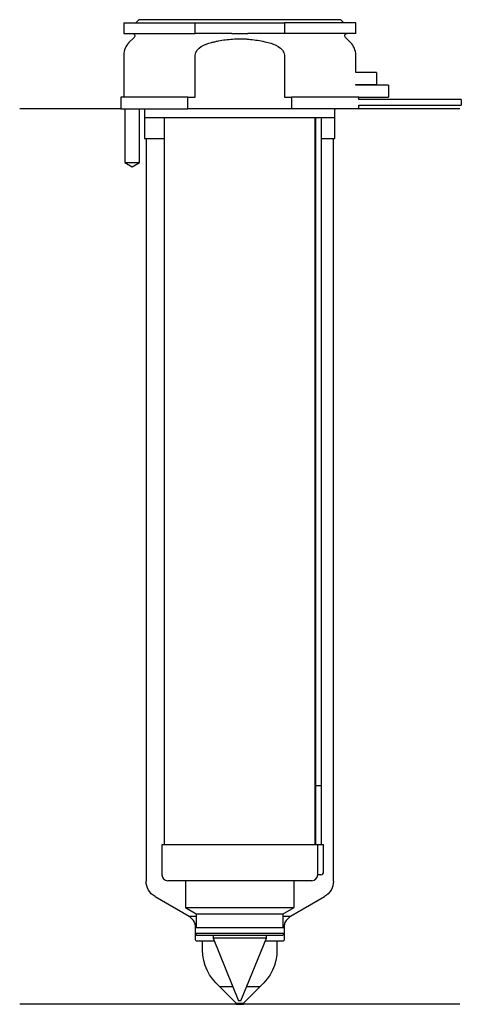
# Model space of a CAD drawing. Header units: inches. Extents: x 21 to 95, y 119 to 284.
import ezdxf

# ---------------------------------------------------------------- set-up
doc = ezdxf.new("R2010")
doc.units = ezdxf.units.IN
for name, color, linetype in [('201', 7, 'Continuous'), ('30', 7, 'Continuous'), ('32', 7, 'Continuous')]:
    doc.layers.add(name, color=color, linetype=linetype)

msp = doc.modelspace()

# ---------------------------------------------------------------- linework, layer by layer
at = {"layer": '201', "color": 113}
for p, q in [((37.53, 269.31), (20.53, 269.31)), ((38.18, 269.31), (38.18, 260.31)), ((40.68, 260.31), (40.68, 269.31)), ((41.43, 269.31), (41.53, 269.21)), ((41.53, 269.21), (41.53, 264.31)), ((73.53, 269.21), (73.63, 269.31)), ((73.53, 264.31), (73.53, 269.21)), ((94.53, 269.31), (77.53, 269.31)), ((41.53, 264.31), (41.78, 264.31)), ((41.78, 264.31), (41.78, 139.43)), ((41.78, 264.31), (44.83, 264.31)), ((70.23, 264.31), (70.28, 264.31)), ((71.28, 264.31), (73.28, 264.31)), ((73.28, 264.31), (73.53, 264.31)), ((73.28, 139.43), (73.28, 264.31)), ((38.18, 260.31), (39.43, 259.59)), ((39.43, 259.59), (40.68, 260.31)), ((43.28, 136.83), (49.02, 133.52)), ((66.03, 133.52), (71.78, 136.83)), ((49.02, 133.52), (50.22, 133.52)), ((49.73, 132.81), (49.02, 133.52)), ((64.83, 133.52), (66.03, 133.52)), ((66.03, 133.52), (65.32, 132.81)), ((50.02, 132.1), (50.02, 129.62)), ((65.03, 129.62), (65.03, 132.1)), ((50.22, 129.42), (51.28, 129.42)), ((51.28, 129.42), (53.21, 129.42)), ((51.28, 127.84), (51.28, 129.42)), ((61.84, 129.42), (63.78, 129.42)), ((63.78, 129.42), (63.78, 127.84)), ((63.78, 129.42), (64.83, 129.42)), ((54.13, 121.72), (56.35, 121.72)), ((56.93, 118.92), (54.13, 121.72)), ((60.93, 121.72), (58.13, 118.92)), ((58.71, 121.72), (60.93, 121.72)), ((56.93, 118.72), (20.53, 118.72)), ((56.93, 118.92), (58.13, 118.92)), ((56.93, 118.92), (56.93, 118.72)), ((56.93, 118.72), (58.13, 118.72)), ((58.13, 118.72), (58.13, 118.92)), ((94.53, 118.72), (58.13, 118.72))]:
    msp.add_line(p, q, dxfattribs=at)
at = {"layer": '201', "color": 113, "extrusion": (0, 0, -1)}
for centre, radius, start, end in [((-44.78, 139.43), 3, 300, 360), ((-70.28, 139.43), 3, 180, 240), ((-59.28, 127.84), 8, 310.072, 360), ((-55.78, 127.84), 8, 180, 229.928)]:
    msp.add_arc(centre, radius, start, end, dxfattribs=at)
at = {"layer": '201', "color": 113}
for centre, radius, start, end in [((49.02, 132.1), 1, 0, 45), ((66.03, 132.1), 1, 135, 180), ((50.22, 129.62), 0.2, 180, 270), ((64.83, 129.62), 0.2, -90, 0)]:
    msp.add_arc(centre, radius, start, end, dxfattribs=at)
at = {"layer": '30', "color": 113}
for p, q in [((38.03, 283.81), (50.03, 283.81)), ((38.03, 283.81), (38.03, 282.01)), ((40.53, 284.31), (40.03, 283.81)), ((74.53, 284.31), (40.53, 284.31)), ((50.03, 283.81), (65.03, 283.81)), ((50.03, 282.01), (50.03, 283.81)), ((65.03, 283.81), (65.03, 282.01)), ((77.03, 283.81), (65.03, 283.81)), ((75.03, 283.81), (74.53, 284.31)), ((77.03, 282.01), (77.03, 283.81)), ((38.03, 282.01), (50.03, 282.01)), ((56.18, 282.01), (50.03, 282.01)), ((65.03, 282.01), (58.87, 282.01)), ((77.03, 282.01), (65.03, 282.01)), ((39.76, 281.33), (38.9, 280.48)), ((76.15, 280.48), (75.29, 281.33)), ((38.03, 278.35), (38.03, 271.31)), ((50.03, 271.31), (50.03, 278.35)), ((65.03, 278.35), (65.03, 271.31)), ((77.03, 275.41), (77.03, 278.35)), ((77.03, 273.31), (77.03, 273.41)), ((48.81, 271.31), (37.53, 271.31)), ((37.53, 271.31), (37.53, 269.31)), ((48.81, 271.31), (50.03, 271.31)), ((48.81, 269.31), (48.81, 271.31)), ((65.03, 271.31), (66.24, 271.31)), ((66.24, 271.31), (66.24, 269.31)), ((77.53, 271.31), (66.24, 271.31)), ((77.53, 270.91), (77.53, 271.31)), ((94.78, 270.91), (77.53, 270.91)), ((94.78, 270.91), (94.78, 269.91)), ((37.53, 269.31), (48.81, 269.31)), ((38.18, 269.31), (38.18, 260.31)), ((40.68, 260.31), (40.68, 269.31)), ((41.53, 269.31), (41.53, 267.81)), ((66.24, 269.31), (48.81, 269.31)), ((77.53, 269.31), (66.24, 269.31)), ((73.53, 267.81), (73.53, 269.31)), ((77.53, 269.31), (77.53, 269.91)), ((77.53, 269.91), (94.78, 269.91)), ((73.53, 267.81), (41.53, 267.81)), ((44.83, 267.81), (44.83, 145.51)), ((70.23, 145.51), (70.23, 267.81)), ((70.28, 267.41), (70.28, 155.51)), ((71.28, 155.51), (71.28, 267.41)), ((38.18, 260.31), (40.68, 260.31)), ((70.28, 155.51), (71.28, 155.51)), ((70.28, 155.51), (70.28, 145.51)), ((70.28, 155.51), (71.28, 155.51)), ((71.28, 145.51), (71.28, 155.51)), ((70.6, 145.51), (44.43, 145.51)), ((44.43, 145.51), (44.43, 140.51)), ((70.6, 145.51), (70.6, 141.01)), ((71.63, 145.51), (70.6, 145.51)), ((71.63, 141.01), (71.63, 145.51)), ((69.63, 139.51), (45.43, 139.51)), ((48.38, 139.51), (48.38, 134.98)), ((66.68, 134.98), (66.68, 139.51)), ((71.13, 140.51), (70.62, 140.51)), ((48.38, 134.98), (66.68, 134.98)), ((48.38, 134.98), (50.22, 133.91)), ((64.83, 133.91), (66.68, 134.98)), ((50.22, 133.91), (50.22, 131.61)), ((50.22, 133.91), (64.83, 133.91)), ((64.83, 131.61), (64.83, 133.91)), ((50.02, 131.61), (65.03, 131.61)), ((50.02, 131.61), (50.02, 130.61)), ((65.03, 130.61), (65.03, 131.61)), ((50.02, 130.61), (50.32, 130.31)), ((65.03, 130.61), (50.02, 130.61)), ((64.73, 130.31), (50.32, 130.31)), ((53.03, 130.31), (53.03, 129.86)), ((62.03, 129.86), (53.03, 129.86)), ((53.03, 129.86), (57.33, 119.31)), ((57.73, 119.31), (62.03, 129.86)), ((62.03, 129.86), (62.03, 130.31)), ((64.73, 130.31), (65.03, 130.61)), ((57.73, 119.31), (57.33, 119.31))]:
    msp.add_line(p, q, dxfattribs=at)
at = {"layer": '30', "color": 113, "extrusion": (0, 0, -1)}
for centre, radius, start, end in [((-39.48, 281.61), 0.4, 90, 225), ((-75.58, 281.61), 0.4, -45, 90), ((-73.78, 267.41), 2.5, 0, 9.2081)]:
    msp.add_arc(centre, radius, start, end, dxfattribs=at)
at = {"layer": '30', "color": 113}
for centre, radius, start, end in [((41.03, 278.35), 3, 135, 180), ((74.03, 278.35), 3, 0, 45), ((73.78, 267.41), 3.5, 173.437, 180), ((71.13, 141.01), 0.5, -90, 0), ((45.43, 140.51), 1, 180, 270), ((69.63, 140.51), 1, -90, 0)]:
    msp.add_arc(centre, radius, start, end, dxfattribs=at)
for points, knots in [([(56.18, 282.01), (56.63, 282.01), (57.08, 282.01), (57.63, 282.01), (57.75, 282.01), (57.97, 282.01), (58.08, 282.01), (58.42, 282.01), (58.64, 282.01), (58.87, 282.01)], [0, 0, 0, 0, 0.5, 0.5, 0.625, 0.625, 0.75, 0.75, 1, 1, 1, 1]), ([(50.03, 278.35), (50.03, 278.97), (50.53, 279.48), (51.58, 280.12), (52.16, 280.32), (52.76, 280.48)], [0, 0, 0, 0, 0.5, 0.5, 1, 1, 1, 1]), ([(52.76, 280.48), (52.95, 280.53), (53.15, 280.57), (53.54, 280.66), (53.74, 280.7), (54.33, 280.82), (54.73, 280.89), (55.92, 281.04), (56.72, 281.1), (57.73, 281.1), (57.93, 281.09), (58.33, 281.08), (58.54, 281.07), (59.14, 281.03), (59.54, 280.99), (60.74, 280.83), (61.52, 280.67), (62.3, 280.48)], [0, 0, 0, 0, 0.0625, 0.0625, 0.125, 0.125, 0.25, 0.25, 0.5, 0.5, 0.5625, 0.5625, 0.625, 0.625, 0.75, 0.75, 1, 1, 1, 1]), ([(62.3, 280.48), (62.89, 280.32), (63.48, 280.12), (64.53, 279.48), (65.03, 278.97), (65.03, 278.35)], [0, 0, 0, 0, 0.5, 0.5, 1, 1, 1, 1]), ([(70.6, 141.01), (70.6, 140.96), (70.6, 140.9), (70.6, 140.8), (70.6, 140.75), (70.61, 140.66), (70.61, 140.62), (70.61, 140.56), (70.62, 140.54), (70.62, 140.53), (70.62, 140.52), (70.62, 140.51)], [0, 0, 0, 0, 0.208202, 0.208202, 0.416635, 0.416635, 0.625338, 0.625338, 0.835614, 0.835614, 1, 1, 1, 1])]:
    msp.add_open_spline(points, degree=3, knots=knots, dxfattribs=at)
at = {"layer": '32', "color": 113}
for p, q in [((80.53, 275.41), (77.03, 275.41)), ((80.53, 275.41), (80.53, 273.41)), ((77.03, 273.41), (80.53, 273.41)), ((82.53, 273.31), (77.03, 273.31)), ((82.53, 273.31), (82.53, 271.31)), ((77.53, 271.31), (82.53, 271.31))]:
    msp.add_line(p, q, dxfattribs=at)

doc.saveas('drawing.dxf')
